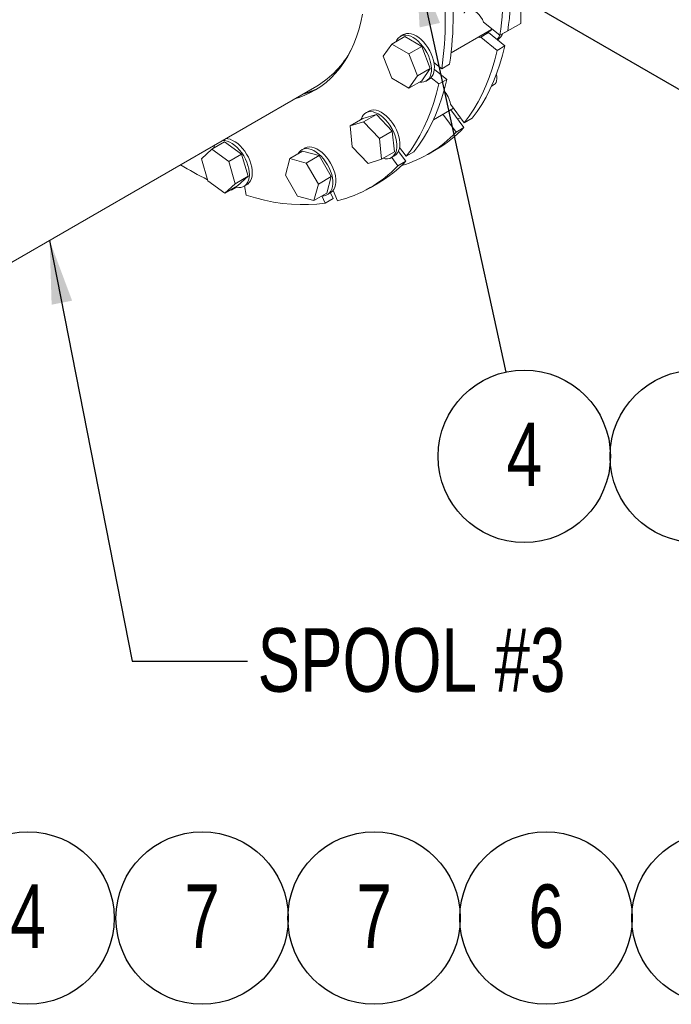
# Model space of a CAD drawing. Header units: millimetres. Extents: x 195 to 7681, y 65 to 5395.
# Tile 11 of 80: x 1700 to 2167, y 2890 to 3596. Entities that reach past the tile are written whole.
import ezdxf

# ---------------------------------------------------------------- set-up
doc = ezdxf.new("R2010")
doc.units = ezdxf.units.MM
doc.layers.add('COTAS', color=1, linetype='Continuous')
doc.styles.add('SLDTEXTSTYLE3', font='TXT', dxfattribs={"width": 0.75})
doc.styles.add('SLDTEXTSTYLE4', font='TXT', dxfattribs={"width": 0.605})
doc.dimstyles.new('SLDDIMSTYLE0', dxfattribs={"dimtxt": 45.5, "dimasz": 45.5, "dimexe": 0, "dimexo": 0.0625, "dimgap": 11.375, "dimtad": 1, "dimdec": 0, "dimrnd": 1e-09, "dimzin": 12, "dimdsep": 46, "dimtxsty": 'SLDTEXTSTYLE4', "dimsah": 1, "dimcen": 0.09, "dimadec": 0, "dimazin": 3, "dimtfac": 1, "dimtdec": 0, "dimtofl": 0, "dimtmove": 0, "dimatfit": 3, "dimfxl": 1, "dimfrac": 2, "dimtolj": 1, "dimtzin": 12, "dimarcsym": 0})
doc.dimstyles.new('SLDDIMSTYLE1', dxfattribs={"dimtxt": 0.18, "dimasz": 45.5, "dimexe": 0, "dimexo": 0.0625, "dimgap": 0, "dimtad": 0, "dimtih": 1, "dimtoh": 1, "dimdec": 0, "dimrnd": 1e-09, "dimzin": 0, "dimdsep": 46, "dimtxsty": 'Standard', "dimsah": 1, "dimcen": 0.09, "dimadec": 0, "dimazin": 0, "dimtfac": 45.5, "dimtdec": 0, "dimtofl": 0, "dimtmove": 0, "dimatfit": 3, "dimfxl": 1, "dimfrac": 2, "dimtolj": 1, "dimtzin": 0, "dimarcsym": 0})

# ---------------------------------------------------------------- blocks, each defined once
blk = doc.blocks.new('_D_3')
at = {"layer": 'COTAS', "ltscale": 13, "transparency": 16777216}
for p, q in [((2331.01, 3454.13), (3163.07, 3934.46)), ((1872.04, 3719.09), (2340.21, 3448.82))]:
    blk.add_line(p, q, dxfattribs=at)
for points in [[(3163.07, 3934.46), (3127.4, 3921.95), (3134.4, 3909.83)], [(2331.01, 3454.13), (2366.69, 3466.64), (2359.69, 3478.76)]]:
    blk.add_solid(points, dxfattribs=at)
at = {"layer": 'COTAS', "ltscale": 13, "transparency": 16777216, "insert": (2657.52, 3710.34), "char_height": 45.5, "attachment_point": 1, "rotation": 29.99731, "style": 'SLDTEXTSTYLE4'}
blk.add_mtext('1177', dxfattribs=at)
blk = doc.blocks.new('SW_NOTE_0')
at = {"layer": 'COTAS', "color": 0, "ltscale": 13}
blk.add_circle((15.47, -59.81), 61.78, dxfattribs=at)
at = {"layer": 'COTAS', "color": 0, "ltscale": 13, "insert": (15.53, -35.7), "char_height": 45.5, "attachment_point": 2, "style": 'SLDTEXTSTYLE3'}
blk.add_mtext('4', dxfattribs=at)
blk = doc.blocks.new('SW_NOTE_0_1')
at = {"layer": 'COTAS', "color": 0, "ltscale": 13}
blk.add_circle((17, 34.54), 61.78, dxfattribs=at)
at = {"layer": 'COTAS', "color": 0, "ltscale": 13, "insert": (17.06, 58.65), "char_height": 45.5, "attachment_point": 2, "style": 'SLDTEXTSTYLE3'}
blk.add_mtext('7', dxfattribs=at)
blk = doc.blocks.new('SW_NOTE_0_2')
at = {"layer": 'COTAS', "color": 0, "ltscale": 13}
blk.add_circle((17, 34.54), 61.78, dxfattribs=at)
at = {"layer": 'COTAS', "color": 0, "ltscale": 13, "insert": (17.06, 58.65), "char_height": 45.5, "attachment_point": 2, "style": 'SLDTEXTSTYLE3'}
blk.add_mtext('7', dxfattribs=at)
blk = doc.blocks.new('SW_NOTE_0_3')
at = {"layer": 'COTAS', "color": 0, "ltscale": 13}
blk.add_circle((17, 34.54), 61.78, dxfattribs=at)
at = {"layer": 'COTAS', "color": 0, "ltscale": 13, "insert": (17.06, 58.65), "char_height": 45.5, "attachment_point": 2, "style": 'SLDTEXTSTYLE3'}
blk.add_mtext('6', dxfattribs=at)
blk = doc.blocks.new('SW_NOTE_0_4')
at = {"layer": 'COTAS', "color": 0, "ltscale": 13}
blk.add_circle((17, 34.54), 61.78, dxfattribs=at)
at = {"layer": 'COTAS', "color": 0, "ltscale": 13, "insert": (17.06, 58.65), "char_height": 45.5, "attachment_point": 2, "style": 'SLDTEXTSTYLE3'}
blk.add_mtext('5', dxfattribs=at)
blk = doc.blocks.new('SW_NOTE_0_5')
at = {"layer": 'COTAS', "color": 0, "ltscale": 13}
blk.add_circle((13.23, -60.35), 61.78, dxfattribs=at)
at = {"layer": 'COTAS', "color": 0, "ltscale": 13, "insert": (13.3, -36.23), "char_height": 45.5, "attachment_point": 2, "style": 'SLDTEXTSTYLE3'}
blk.add_mtext('4', dxfattribs=at)
blk = doc.blocks.new('SW_NOTE_0_6')
at = {"layer": 'COTAS', "color": 0, "ltscale": 13}
blk.add_circle((17, 34.54), 61.78, dxfattribs=at)
at = {"layer": 'COTAS', "color": 0, "ltscale": 13, "insert": (17.06, 58.65), "char_height": 45.5, "attachment_point": 2, "style": 'SLDTEXTSTYLE3'}
blk.add_mtext('7', dxfattribs=at)

msp = doc.modelspace()

# ---------------------------------------------------------------- linework, layer by layer
at = {"color": 7, "linetype": 'Continuous', "lineweight": 18, "ltscale": 13}
for p, q in [((2059.05, 3606.89), (2059.05, 3592.75)), ((2044.12, 3584.36), (2032.44, 3593.78)), ((2059.05, 3592.75), (2047.74, 3586.21)), ((1974.85, 3584.81), (1972.73, 3583.59)), ((2009.19, 3571.73), (2038.08, 3588.41)), ((2036.02, 3586.23), (2030.37, 3582.96)), ((2036.02, 3586.23), (2047.71, 3576.8)), ((2037, 3587.78), (2037.68, 3587.85)), ((2049.78, 3587.62), (2044.12, 3584.36)), ((2047.74, 3586.21), (2047.26, 3586.17)), ((2047.74, 3586.45), (2047.74, 3586.21)), ((1966.66, 3578.04), (1960.54, 3569.33)), ((1975.86, 3583.35), (1966.66, 3578.04)), ((1978.91, 3570.97), (1966.66, 3578.04)), ((1988.1, 3576.28), (1975.86, 3583.35)), ((2030.37, 3582.96), (2042.05, 3573.54)), ((2047.71, 3576.8), (2042.05, 3573.54)), ((2042.4, 3581.09), (2042.85, 3581.35)), ((1988.1, 3576.28), (1978.91, 3570.97)), ((1985.04, 3555.19), (1978.91, 3570.97)), ((1994.23, 3560.5), (1988.1, 3576.28)), ((1960.54, 3569.33), (1966.66, 3553.55)), ((1996.86, 3564.74), (2002.4, 3560.27)), ((1996.88, 3564.63), (1996.95, 3564.67)), ((2002.4, 3560.27), (2008.06, 3563.54)), ((1994.23, 3560.5), (1985.04, 3555.19)), ((1988.1, 3551.79), (1994.23, 3560.5)), ((2005.99, 3552.72), (1997.13, 3559.87)), ((1966.66, 3553.55), (1978.91, 3546.48)), ((1978.91, 3546.48), (1985.04, 3555.19)), ((1988.1, 3551.79), (1978.91, 3546.48)), ((1991.23, 3551.55), (1993.35, 3552.77)), ((2000.33, 3549.45), (1994.8, 3553.92)), ((2000.33, 3549.45), (2005.99, 3552.72)), ((2038.15, 3547.93), (2039.95, 3548.96)), ((1656.98, 3400.25), (1912.85, 3547.96)), ((2018.59, 3521.68), (2008.69, 3535.04)), ((1955.57, 3527.67), (1945.85, 3524.66)), ((1955.57, 3527.67), (1946.38, 3522.36)), ((1950.04, 3529.97), (1947.92, 3528.74)), ((1966.89, 3515.72), (1955.57, 3527.67)), ((1996.43, 3523.84), (2010.83, 3532.15)), ((2003.18, 3527.74), (2012.7, 3514.9)), ((2008.84, 3531), (2018.35, 3518.16)), ((1945.85, 3524.66), (1936.66, 3519.36)), ((1946.38, 3522.36), (1936.66, 3519.36)), ((1957.69, 3510.41), (1946.38, 3522.36)), ((2015.92, 3525.27), (2015.92, 3525.28)), ((2024.25, 3524.95), (2018.59, 3521.68)), ((1936.66, 3519.36), (1938.26, 3504.41)), ((1966.89, 3515.72), (1957.69, 3510.41)), ((1968.48, 3500.78), (1966.89, 3515.72)), ((2018.35, 3518.16), (2012.7, 3514.9)), ((1846.73, 3507.95), (1837.54, 3502.64)), ((1858.88, 3499.09), (1846.73, 3507.95)), ((1959.29, 3495.47), (1957.69, 3510.41)), ((1837.54, 3502.64), (1830.09, 3495.72)), ((1849.68, 3493.78), (1837.54, 3502.64)), ((1902.66, 3501.25), (1893.47, 3495.94)), ((1904.19, 3503.49), (1902.07, 3502.27)), ((1914.49, 3498.08), (1902.66, 3501.25)), ((1938.26, 3504.41), (1949.57, 3492.47)), ((1968.48, 3500.78), (1959.29, 3495.47)), ((1976.64, 3494.08), (1971.37, 3501.18)), ((1972.18, 3503.92), (1976.87, 3497.6)), ((1976.87, 3497.6), (1982.53, 3500.86)), ((1992.83, 3499.22), (1998.49, 3502.49)), ((1830.09, 3495.72), (1834.77, 3479.95)), ((1858.88, 3499.09), (1849.68, 3493.78)), ((1854.37, 3478.01), (1849.68, 3493.78)), ((1863.56, 3483.32), (1858.88, 3499.09)), ((1893.47, 3495.94), (1890.3, 3484.11)), ((1905.3, 3492.77), (1893.47, 3495.94)), ((1914.49, 3498.08), (1905.3, 3492.77)), ((1913.96, 3477.77), (1905.3, 3492.77)), ((1923.15, 3483.08), (1914.49, 3498.08)), ((1949.57, 3492.47), (1959.29, 3495.47)), ((1966.42, 3496.7), (1968.54, 3497.92)), ((1970.98, 3490.81), (1966.56, 3496.78)), ((1970.98, 3490.81), (1976.64, 3494.08)), ((1834.77, 3479.95), (1846.92, 3471.1)), ((1846.92, 3471.1), (1854.37, 3478.01)), ((1863.56, 3483.32), (1854.37, 3478.01)), ((1856.11, 3476.4), (1863.56, 3483.32)), ((1890.3, 3484.11), (1898.96, 3469.11)), ((1923.15, 3483.08), (1913.96, 3477.77)), ((1919.98, 3471.25), (1923.15, 3483.08)), ((1951.11, 3475.14), (1956.77, 3478.41)), ((1856.11, 3476.4), (1846.92, 3471.1)), ((1851.78, 3473.29), (1851.14, 3473.53)), ((1851.78, 3473.29), (1851.69, 3473.85)), ((1851.78, 3473.29), (1855.53, 3475.46)), ((1860.67, 3476.15), (1862.79, 3477.38)), ((1861.12, 3476.41), (1862.18, 3469.67)), ((1910.79, 3465.94), (1913.96, 3477.77)), ((1919.98, 3471.25), (1910.79, 3465.94)), ((1920.57, 3470.22), (1922.69, 3471.45)), ((1924.47, 3467.33), (1922.69, 3471.44)), ((1924.5, 3473.01), (1927.63, 3465.78)), ((1898.96, 3469.11), (1910.79, 3465.94)), ((1918.81, 3464.07), (1916.56, 3469.27)), ((1918.81, 3464.07), (1924.47, 3467.33))]:
    msp.add_line(p, q, dxfattribs=at)
at = {"color": 7, "linetype": 'Continuous', "lineweight": 18, "ltscale": 13, "flags": 128}
for points in [[(1945.72, 3599.36), (1944.48, 3593.73), (1943.01, 3588.32), (1941.29, 3583.12), (1939.34, 3578.16), (1937.16, 3573.43), (1934.75, 3568.95), (1932.12, 3564.73), (1929.28, 3560.77), (1926.22, 3557.09), (1922.95, 3553.69), (1919.49, 3550.57), (1915.83, 3547.75), (1911.99, 3545.23), (1907.97, 3543.01), (1903.78, 3541.1), (1899.43, 3539.5), (1896.81, 3538.71)], [(2032.44, 3593.78), (2031.58, 3595.6), (2030.52, 3597.32), (2029.31, 3598.89), (2027.98, 3600.26), (2026.58, 3601.38), (2025.15, 3602.21), (2023.74, 3602.73), (2022.4, 3602.92), (2021.18, 3602.77), (2020.12, 3602.28), (2019.25, 3601.47), (2018.6, 3600.38), (2018.53, 3600.21)], [(1981.98, 3582.67), (1980.16, 3583.58), (1978.37, 3584.17), (1976.66, 3584.44), (1975.05, 3584.38), (1973.57, 3583.99), (1972.26, 3583.29), (1971.14, 3582.28), (1970.22, 3580.98), (1969.67, 3579.78)], [(1984.1, 3583.9), (1982.28, 3584.8), (1980.5, 3585.4), (1978.78, 3585.66), (1977.17, 3585.61), (1975.69, 3585.22), (1974.85, 3584.81)], [(1993.35, 3552.77), (1994.41, 3553.54), (1995.43, 3554.7), (1996.23, 3556.13), (1996.79, 3557.81), (1997.11, 3559.7), (1997.18, 3561.77), (1996.98, 3563.98), (1996.54, 3566.28), (1995.86, 3568.63), (1994.95, 3570.98), (1993.82, 3573.29), (1992.51, 3575.51), (1991.03, 3577.6), (1989.42, 3579.52), (1987.71, 3581.23), (1985.92, 3582.7), (1984.1, 3583.9)], [(2034.19, 3586.16), (2034.79, 3586.1), (2036.02, 3586.23)], [(2037.68, 3587.85), (2037.51, 3587.82), (2037, 3587.78)], [(1986.4, 3550.8), (1986.45, 3550.79), (1988.12, 3550.69), (1989.67, 3550.91), (1991.07, 3551.46), (1992.29, 3552.32), (1993.31, 3553.48), (1994.11, 3554.91), (1994.67, 3556.59), (1994.99, 3558.48), (1995.05, 3560.55), (1994.86, 3562.75), (1994.42, 3565.05), (1993.74, 3567.4), (1992.83, 3569.75), (1991.7, 3572.06), (1990.39, 3574.29), (1988.91, 3576.38), (1987.3, 3578.3), (1985.59, 3580.01), (1983.8, 3581.48), (1981.98, 3582.67)], [(2024.25, 3524.95), (2027.77, 3529.68), (2031.08, 3534.69), (2034.16, 3539.97), (2037.02, 3545.5), (2039.63, 3551.29), (2042.02, 3557.32), (2044.16, 3563.59), (2046.05, 3570.09), (2047.71, 3576.8)], [(2028.53, 3582.89), (2029.14, 3582.84), (2030.37, 3582.96)], [(2018.59, 3521.68), (2022.12, 3526.41), (2025.42, 3531.42), (2028.51, 3536.7), (2031.36, 3542.24), (2033.98, 3548.02), (2036.36, 3554.06), (2038.5, 3560.33), (2040.4, 3566.82), (2042.05, 3573.54)], [(2041.65, 3556.35), (2041.66, 3556.33), (2041.96, 3554.64), (2042.01, 3553.06), (2041.8, 3551.65), (2041.35, 3550.45), (2040.66, 3549.51), (2039.95, 3548.96)], [(2000.33, 3549.45), (1998.68, 3542.74), (1996.78, 3536.24), (1994.64, 3529.97), (1992.26, 3523.94), (1989.64, 3518.15), (1986.79, 3512.62), (1983.71, 3507.34), (1980.4, 3502.33), (1976.87, 3497.6)], [(2005.99, 3552.72), (2004.33, 3546), (2002.44, 3539.51), (2000.3, 3533.24), (1997.91, 3527.21), (1995.3, 3521.42), (1992.44, 3515.88), (1989.36, 3510.6), (1986.06, 3505.6), (1982.53, 3500.86)], [(1962.17, 3523.79), (1960.44, 3525.45), (1958.65, 3526.87), (1956.83, 3528.02), (1955.01, 3528.87), (1953.23, 3529.4), (1951.54, 3529.61), (1949.95, 3529.49), (1948.5, 3529.04), (1947.22, 3528.27), (1946.14, 3527.21), (1945.26, 3525.86), (1944.63, 3524.25), (1944.53, 3523.9)], [(1964.3, 3525.01), (1962.57, 3526.68), (1960.77, 3528.1), (1958.95, 3529.24), (1957.13, 3530.09), (1955.36, 3530.62), (1953.66, 3530.83), (1952.07, 3530.71), (1950.62, 3530.26), (1950.04, 3529.97)], [(2010.06, 3531.71), (2010.43, 3531.73), (2011.05, 3531.85)], [(1960.53, 3496.18), (1961.96, 3495.9), (1963.61, 3495.85), (1965.13, 3496.14), (1966.5, 3496.75), (1967.68, 3497.66), (1968.66, 3498.88), (1969.42, 3500.36), (1969.94, 3502.08), (1970.21, 3504.01), (1970.23, 3506.1), (1969.99, 3508.33), (1969.5, 3510.64), (1968.77, 3513), (1967.82, 3515.34), (1966.66, 3517.64), (1965.31, 3519.84), (1963.81, 3521.9), (1962.17, 3523.79)], [(1968.54, 3497.92), (1968.62, 3497.97), (1969.81, 3498.89), (1970.79, 3500.1), (1971.54, 3501.58), (1972.06, 3503.3), (1972.33, 3505.23), (1972.35, 3507.33), (1972.11, 3509.56), (1971.62, 3511.87), (1970.89, 3514.22), (1969.94, 3516.57), (1968.78, 3518.87), (1967.43, 3521.07), (1965.93, 3523.13), (1964.3, 3525.01)], [(2015.92, 3525.27), (2014.63, 3524.71), (2013.66, 3524.49)], [(1863.51, 3490.98), (1862.69, 3493.33), (1861.66, 3495.67), (1860.43, 3497.93), (1859.02, 3500.09), (1857.46, 3502.09), (1855.79, 3503.89), (1854.03, 3505.47), (1852.22, 3506.79), (1850.39, 3507.83), (1848.59, 3508.56), (1846.84, 3508.97), (1845.46, 3509.06)], [(1865.63, 3492.2), (1864.81, 3494.56), (1863.78, 3496.89), (1862.55, 3499.16), (1861.14, 3501.31), (1859.58, 3503.31), (1857.91, 3505.12), (1856.15, 3506.7), (1854.34, 3508.02), (1852.52, 3509.05), (1850.71, 3509.78), (1848.96, 3510.19), (1847.58, 3510.29)], [(1839.78, 3505.78), (1839.25, 3504.74), (1838.78, 3503.35)], [(1920.57, 3491.59), (1919.19, 3493.76), (1917.66, 3495.8), (1916.01, 3497.64), (1914.26, 3499.27), (1912.46, 3500.64), (1910.64, 3501.73), (1908.83, 3502.51), (1907.06, 3502.99), (1905.38, 3503.13), (1903.82, 3502.95), (1902.4, 3502.44), (1901.16, 3501.62), (1900.11, 3500.5), (1899.41, 3499.37)], [(1922.69, 3492.81), (1921.32, 3494.99), (1919.79, 3497.02), (1918.13, 3498.87), (1916.39, 3500.49), (1914.58, 3501.86), (1912.76, 3502.95), (1910.95, 3503.74), (1909.18, 3504.21), (1907.5, 3504.36), (1905.94, 3504.18), (1904.52, 3503.67), (1904.19, 3503.49)], [(1862.79, 3477.38), (1863.34, 3477.73), (1864.45, 3478.76), (1865.35, 3480.08), (1866.02, 3481.65), (1866.44, 3483.46), (1866.62, 3485.45), (1866.54, 3487.61), (1866.21, 3489.87), (1865.63, 3492.2)], [(1922.69, 3471.45), (1923.01, 3471.64), (1924.16, 3472.62), (1925.1, 3473.88), (1925.81, 3475.41), (1926.28, 3477.17), (1926.51, 3479.14), (1926.48, 3481.26), (1926.19, 3483.51), (1925.66, 3485.83), (1924.88, 3488.19), (1923.89, 3490.53), (1922.69, 3492.81)], [(1854.78, 3475.64), (1855.14, 3475.55), (1856.85, 3475.3), (1858.45, 3475.38), (1859.92, 3475.78), (1861.22, 3476.51), (1862.33, 3477.54), (1863.23, 3478.85), (1863.9, 3480.43), (1864.32, 3482.23), (1864.5, 3484.23), (1864.42, 3486.38), (1864.09, 3488.64), (1863.51, 3490.98)], [(1916.73, 3469.37), (1918.06, 3469.41), (1919.55, 3469.75), (1920.89, 3470.42), (1922.04, 3471.39), (1922.98, 3472.66), (1923.69, 3474.19), (1924.16, 3475.95), (1924.39, 3477.91), (1924.35, 3480.04), (1924.07, 3482.29), (1923.53, 3484.61), (1922.76, 3486.96), (1921.77, 3489.31), (1920.57, 3491.59)], [(1918.81, 3464.07), (1912.95, 3463.38), (1906.96, 3463.02), (1900.85, 3462.99), (1894.63, 3463.29), (1888.31, 3463.91), (1881.89, 3464.86), (1875.39, 3466.14), (1868.82, 3467.75), (1862.18, 3469.67)]]:
    msp.add_lwpolyline(points, dxfattribs=at)
at = {"color": 7, "linetype": 'Continuous', "lineweight": 18, "ltscale": 169}
for centre, radius, start, end in [((1801.63, 3619.75), 245.06, 351.69555, 8.30445), ((1807.29, 3623.02), 245.06, 351.69555, 8.30445), ((1767.09, 3598.93), 243.55, 351.64388, 8.35612), ((1761.43, 3595.67), 243.55, 351.64388, 8.35612), ((2034.81, 3590.39), 3.83, 270.99348, 338.58962), ((2036.06, 3586.82), 8.26, 317.72431, 343.4329), ((2038.93, 3587.65), 7.42, 301.8755, 342.79497), ((1879.42, 3604.2), 65.42, 300.72239, 332.11206), ((1886.07, 3601.11), 61.37, 285.49916, 296.83566), ((1887.93, 3603.19), 62.51, 284.6779, 292.95749), ((1991.1, 3532.34), 17.8, 8.7259, 43.70923), ((1948.86, 3575.43), 87.97, 286.29524, 316.52138), ((1953.95, 3579.36), 88.85, 300.0869, 316.46033), ((1912.34, 3555.15), 88.68, 300.07119, 316.47603), ((1939.95, 3694.02), 237.83, 238.34992, 243.68037), ((1907.05, 3551.48), 88.13, 283.50791, 316.50284)]:
    msp.add_arc(centre, radius, start, end, dxfattribs=at)

# ---------------------------------------------------------------- block references
at = {"layer": 'COTAS', "ltscale": 13}
for name, p in [('SW_NOTE_0_5', (2048.35, 3343.01)), ('SW_NOTE_0_6', (2167.87, 3248.13)), ('SW_NOTE_0', (1690.29, 3011.63)), ('SW_NOTE_0_1', (1813.61, 2917.28)), ('SW_NOTE_0_2', (1936.9, 2917.28)), ('SW_NOTE_0_3', (2060.19, 2917.28)), ('SW_NOTE_0_4', (2183.48, 2917.28))]:
    msp.add_blockref(name, p, dxfattribs=at)

# ---------------------------------------------------------------- texts
at = {"layer": 'COTAS', "ltscale": 13, "insert": (1870.43, 3159.5), "char_height": 45.5, "attachment_point": 1, "style": 'SLDTEXTSTYLE3'}
msp.add_mtext('SPOOL #3', dxfattribs=at)

# ---------------------------------------------------------------- dimensions: what is measured, and where the dimension line sits
at = {"layer": 'COTAS', "ltscale": 13}
dim = msp.add_linear_dim(base=(3163.07, 3934.46), p1=(1862.84, 3724.4), p2=(3543.41, 3714.9), angle=29.99731, dimstyle='SLDDIMSTYLE0', dxfattribs=at)
dim.commit()
dim.dimension.update_dxf_attribs({"geometry": '_D_3', "text_midpoint": (2747.04, 3694.3), "dimtype": 160})

# ---------------------------------------------------------------- leaders
for points in [[(1984.1, 3636.01), (2048.35, 3343.01)], [(1721.29, 3437.38), (1780.58, 3135.95), (1863.13, 3135.95)]]:
    msp.add_leader(points, dimstyle='SLDDIMSTYLE1', dxfattribs=at)

doc.saveas('drawing.dxf')
